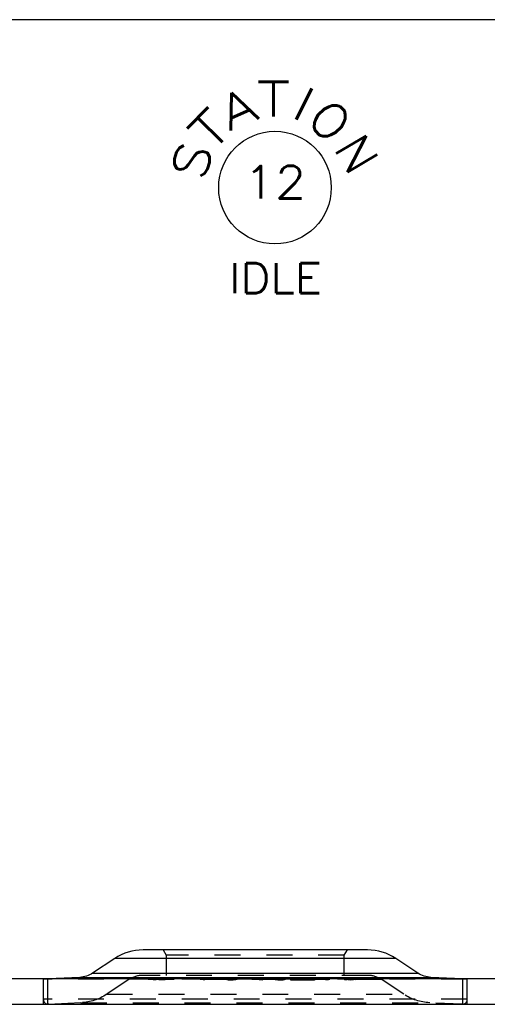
# Model space of a CAD drawing. Header units: inches. Extents: x 3 to 351, y 4 to 271.
# Tile 157 of 256: x 10.53 to 12.33, y 227.12 to 230.91. Entities that reach past the tile are written whole.
import ezdxf
from ezdxf.enums import TextEntityAlignment as Align

# ---------------------------------------------------------------- set-up
doc = ezdxf.new("R2010")
doc.units = ezdxf.units.IN
doc.header["$LTSCALE"] = 0.5
doc.header["$MEASUREMENT"] = 0
doc.linetypes.add('HIDDEN', pattern=[0.225, 0.15, -0.075])
doc.layers.add('PLOTVIEW1', color=7, linetype='Continuous')
doc.layers.add('STR_1', color=7, linetype='Continuous')
doc.styles.add('VERO3-RomanS', font='romans__.ttf')
doc.styles.add('VERO4-Txt', font='txt_____.ttf')

msp = doc.modelspace()

# ---------------------------------------------------------------- linework, layer by layer
at = {"layer": 'PLOTVIEW1', "color": 252, "linetype": 'Continuous'}
msp.add_circle((11.5115, 230.2659), 0.217, dxfattribs=at)
msp.add_circle((11.5115, 230.2659), 0.217, dxfattribs=at)
msp.add_circle((11.5115, 230.2659), 0.217, dxfattribs=at)
at = {"layer": 'STR_1', "color": 30, "linetype": 'Continuous'}
for p, q in [((37.1106, 230.9132), (7.7356, 230.9132)), ((11.8682, 227.3274), (11.0029, 227.3274)), ((10.8939, 227.2946), (10.8085, 227.2379)), ((12.0626, 227.2379), (11.9772, 227.2946)), ((37.1106, 227.2158), (7.7356, 227.2158)), ((10.7589, 227.2216), (10.637, 227.2158)), ((11.5772, 227.2194), (11.5711, 227.2167)), ((11.5711, 227.2166), (11.5711, 227.2167)), ((11.587, 227.2159), (11.5711, 227.2166)), ((11.5751, 227.2166), (11.575, 227.2166)), ((11.575, 227.2166), (11.586, 227.2161)), ((11.575, 227.2166), (11.575, 227.2161)), ((11.5812, 227.2193), (11.5751, 227.2166)), ((11.5812, 227.2193), (11.5772, 227.2194)), ((11.5772, 227.2194), (11.5772, 227.2176)), ((11.6533, 227.2161), (11.586, 227.2161)), ((11.6542, 227.2159), (11.587, 227.2159)), ((11.6324, 227.217), (11.5957, 227.217)), ((11.5967, 227.2168), (11.5957, 227.217)), ((11.5977, 227.2191), (11.5967, 227.2186)), ((11.6077, 227.2181), (11.5967, 227.2186)), ((11.5967, 227.2186), (11.5967, 227.2186)), ((11.6334, 227.2168), (11.5967, 227.2168)), ((11.5977, 227.2191), (11.6073, 227.2195)), ((11.6016, 227.219), (11.6006, 227.2186)), ((11.6006, 227.2186), (11.6006, 227.2186)), ((11.6006, 227.2186), (11.6067, 227.2183)), ((11.6006, 227.2186), (11.6006, 227.2182)), ((11.6083, 227.2193), (11.6016, 227.219)), ((11.633, 227.2183), (11.6067, 227.2183)), ((11.6533, 227.2194), (11.6073, 227.2195)), ((11.634, 227.2181), (11.6077, 227.2181)), ((11.6543, 227.2192), (11.6083, 227.2193)), ((11.6324, 227.217), (11.639, 227.2173)), ((11.633, 227.2183), (11.644, 227.2177)), ((11.643, 227.2172), (11.6334, 227.2168)), ((11.6401, 227.2178), (11.634, 227.2181)), ((11.6401, 227.2178), (11.639, 227.2173)), ((11.6401, 227.2178), (11.6401, 227.2178)), ((11.6401, 227.217), (11.6401, 227.2178)), ((11.644, 227.2177), (11.643, 227.2172)), ((11.644, 227.2177), (11.644, 227.2177)), ((11.6533, 227.2194), (11.6692, 227.2186)), ((11.6533, 227.2161), (11.6599, 227.2164)), ((11.6638, 227.2163), (11.6542, 227.2159)), ((11.6653, 227.2187), (11.6543, 227.2192)), ((11.6653, 227.2187), (11.6599, 227.2164)), ((11.6692, 227.2186), (11.6638, 227.2163)), ((11.6653, 227.2187), (11.6653, 227.2187)), ((11.6653, 227.2169), (11.6653, 227.2187)), ((11.6692, 227.2186), (11.6692, 227.2186)), ((12.2342, 227.2158), (12.1122, 227.2216)), ((7.7356, 227.1178), (37.1106, 227.1178)), ((10.6384, 227.1178), (12.2328, 227.1178))]:
    msp.add_line(p, q, dxfattribs=at)
at = {"layer": 'STR_1', "color": 254, "linetype": 'HIDDEN'}
for p, q in [((11.0806, 227.3274), (11.0926, 227.3067)), ((11.7785, 227.3067), (11.7905, 227.3274)), ((11.7785, 227.3067), (11.0926, 227.3067)), ((11.0926, 227.3067), (11.0926, 227.2294)), ((11.7785, 227.2294), (11.7785, 227.3067)), ((10.6187, 227.2158), (10.6187, 227.1178)), ((10.637, 227.2158), (10.6187, 227.215)), ((12.2524, 227.215), (10.6187, 227.215)), ((10.6187, 227.215), (10.6187, 227.1375)), ((10.6366, 227.1178), (10.6366, 227.2158)), ((10.9484, 227.2131), (10.8629, 227.1564)), ((11.9228, 227.2131), (10.9484, 227.2131)), ((11.8686, 227.2294), (11.0026, 227.2294)), ((11.0432, 227.2164), (11.0956, 227.2195)), ((11.0432, 227.2164), (11.0458, 227.2164)), ((11.0432, 227.2164), (11.0432, 227.2125)), ((11.0432, 227.2125), (11.0534, 227.2131)), ((11.0458, 227.2124), (11.0432, 227.2125)), ((11.0458, 227.2164), (11.061, 227.2173)), ((11.0458, 227.2164), (11.0458, 227.2124)), ((11.0534, 227.2131), (11.0848, 227.215)), ((11.061, 227.2173), (11.0641, 227.2173)), ((11.061, 227.2173), (11.061, 227.2133)), ((11.0854, 227.2133), (11.061, 227.2133)), ((11.0641, 227.2175), (11.0903, 227.219)), ((11.0641, 227.2175), (11.0641, 227.2135)), ((11.0641, 227.2175), (11.0859, 227.2175)), ((11.0641, 227.2173), (11.0854, 227.2173)), ((11.0885, 227.215), (11.0641, 227.2135)), ((11.0641, 227.2135), (11.0859, 227.2135)), ((11.0854, 227.2173), (11.0828, 227.2164)), ((11.0828, 227.2164), (11.0854, 227.2164)), ((11.0828, 227.2164), (11.0828, 227.2124)), ((11.0867, 227.2125), (11.0828, 227.2124)), ((11.0848, 227.215), (11.0956, 227.2156)), ((11.0854, 227.2173), (11.0854, 227.2133)), ((11.0854, 227.2164), (11.0867, 227.2164)), ((11.0903, 227.219), (11.0859, 227.2175)), ((11.0859, 227.2175), (11.0859, 227.2135)), ((11.0859, 227.2135), (11.0903, 227.2151)), ((11.0903, 227.2177), (11.0867, 227.2164)), ((11.0867, 227.2164), (11.0867, 227.2125)), ((11.0956, 227.2156), (11.0867, 227.2125)), ((11.0903, 227.2151), (11.0885, 227.215)), ((11.0956, 227.2195), (11.0903, 227.2177)), ((11.0903, 227.219), (11.0903, 227.2151)), ((11.0956, 227.2195), (11.0956, 227.2156)), ((11.2518, 227.2195), (11.2361, 227.2164)), ((11.2361, 227.2164), (11.2399, 227.2164)), ((11.2361, 227.2164), (11.2361, 227.2125)), ((11.2361, 227.2125), (11.2518, 227.2155)), ((11.2399, 227.2125), (11.2361, 227.2125)), ((11.2533, 227.219), (11.2399, 227.2164)), ((11.2399, 227.2164), (11.2399, 227.2125)), ((11.2533, 227.2151), (11.2399, 227.2125)), ((11.2518, 227.2195), (11.2603, 227.2189)), ((11.2518, 227.2195), (11.2518, 227.2155)), ((11.2518, 227.2155), (11.2603, 227.215)), ((11.2533, 227.219), (11.2572, 227.2188)), ((11.2533, 227.219), (11.2533, 227.2151)), ((11.2572, 227.2188), (11.2624, 227.2186)), ((11.2572, 227.2188), (11.2572, 227.2148)), ((11.2624, 227.2147), (11.2572, 227.2148)), ((11.2603, 227.2189), (11.2649, 227.2188)), ((11.2603, 227.2189), (11.2603, 227.215)), ((11.2624, 227.2186), (11.2649, 227.2188)), ((11.2624, 227.2186), (11.2624, 227.2147)), ((11.2649, 227.2149), (11.2624, 227.2147)), ((11.2649, 227.2188), (11.2649, 227.2149)), ((11.3225, 227.218), (11.3214, 227.2176)), ((11.3214, 227.2176), (11.3225, 227.2169)), ((11.3214, 227.2176), (11.3214, 227.2137)), ((11.3214, 227.2137), (11.3225, 227.2141)), ((11.3225, 227.213), (11.3214, 227.2137)), ((11.3225, 227.218), (11.3273, 227.2187)), ((11.3225, 227.218), (11.3225, 227.2141)), ((11.3225, 227.2169), (11.3254, 227.2167)), ((11.3225, 227.2169), (11.3225, 227.213)), ((11.3225, 227.2141), (11.3273, 227.2148)), ((11.3277, 227.2125), (11.3225, 227.213)), ((11.3264, 227.218), (11.3254, 227.2176)), ((11.3254, 227.2176), (11.3254, 227.2137)), ((11.3254, 227.2176), (11.3264, 227.217)), ((11.3254, 227.2167), (11.3277, 227.2165)), ((11.3264, 227.2141), (11.3254, 227.2137)), ((11.3254, 227.2137), (11.3264, 227.213)), ((11.3264, 227.218), (11.3308, 227.2187)), ((11.3264, 227.218), (11.3264, 227.2141)), ((11.3264, 227.217), (11.3264, 227.213)), ((11.3264, 227.217), (11.3306, 227.2166)), ((11.3308, 227.2147), (11.3264, 227.2141)), ((11.3264, 227.213), (11.3306, 227.2127)), ((11.3273, 227.2187), (11.3347, 227.2192)), ((11.3273, 227.2187), (11.3273, 227.2148)), ((11.3277, 227.2165), (11.3367, 227.2163)), ((11.3277, 227.2165), (11.3277, 227.2125)), ((11.3367, 227.2124), (11.3277, 227.2125)), ((11.3306, 227.2166), (11.3306, 227.2127)), ((11.3306, 227.2166), (11.3378, 227.2165)), ((11.3306, 227.2127), (11.3378, 227.2126)), ((11.3308, 227.2187), (11.3368, 227.219)), ((11.3308, 227.2187), (11.3308, 227.2147)), ((11.3347, 227.2192), (11.3445, 227.2193)), ((11.3347, 227.2192), (11.3347, 227.2152)), ((11.3347, 227.2152), (11.3445, 227.2154)), ((11.3367, 227.2163), (11.343, 227.2163)), ((11.3367, 227.2163), (11.3367, 227.2124)), ((11.343, 227.2124), (11.3367, 227.2124)), ((11.3368, 227.219), (11.3447, 227.2192)), ((11.3368, 227.219), (11.3368, 227.2151)), ((11.3447, 227.2152), (11.3368, 227.2151)), ((11.3378, 227.2165), (11.3378, 227.2126)), ((11.3378, 227.2165), (11.3428, 227.2165)), ((11.3378, 227.2126), (11.3428, 227.2126)), ((11.3428, 227.2165), (11.3507, 227.2166)), ((11.3428, 227.2165), (11.3428, 227.2126)), ((11.3428, 227.2126), (11.3507, 227.2127)), ((11.343, 227.2163), (11.3528, 227.2165)), ((11.343, 227.2163), (11.343, 227.2124)), ((11.3528, 227.2125), (11.343, 227.2124)), ((11.3445, 227.2193), (11.3508, 227.2193)), ((11.3445, 227.2193), (11.3445, 227.2154)), ((11.3445, 227.2154), (11.3508, 227.2154)), ((11.3447, 227.2192), (11.3447, 227.2152)), ((11.3447, 227.2192), (11.3497, 227.2192)), ((11.3497, 227.2152), (11.3447, 227.2152)), ((11.3497, 227.2192), (11.3497, 227.2152)), ((11.3497, 227.2192), (11.357, 227.219)), ((11.357, 227.2151), (11.3497, 227.2152)), ((11.3507, 227.2166), (11.3567, 227.217)), ((11.3507, 227.2166), (11.3507, 227.2127)), ((11.3507, 227.2127), (11.3567, 227.213)), ((11.3508, 227.2193), (11.3599, 227.2192)), ((11.3508, 227.2193), (11.3508, 227.2154)), ((11.3508, 227.2154), (11.3599, 227.2153)), ((11.3528, 227.2165), (11.3602, 227.2169)), ((11.3528, 227.2165), (11.3528, 227.2125)), ((11.3602, 227.213), (11.3528, 227.2125)), ((11.3567, 227.217), (11.3611, 227.2176)), ((11.3567, 227.217), (11.3567, 227.213)), ((11.3567, 227.213), (11.3611, 227.2137)), ((11.357, 227.219), (11.357, 227.2151)), ((11.357, 227.219), (11.3611, 227.2187)), ((11.3599, 227.2192), (11.3649, 227.2187)), ((11.3599, 227.2192), (11.3599, 227.2153)), ((11.3602, 227.2169), (11.365, 227.2176)), ((11.3602, 227.2169), (11.3602, 227.213)), ((11.365, 227.2137), (11.3602, 227.213)), ((11.3611, 227.2187), (11.3611, 227.2147)), ((11.3611, 227.2187), (11.3622, 227.218)), ((11.3611, 227.2176), (11.3622, 227.218)), ((11.3611, 227.2176), (11.3611, 227.2137)), ((11.3622, 227.2141), (11.3611, 227.2147)), ((11.3611, 227.2137), (11.3622, 227.2141)), ((11.3622, 227.218), (11.3622, 227.2141)), ((11.3649, 227.2187), (11.3661, 227.218)), ((11.3649, 227.2187), (11.3649, 227.2148)), ((11.3649, 227.2148), (11.3661, 227.2141)), ((11.365, 227.2176), (11.3661, 227.218)), ((11.365, 227.2176), (11.365, 227.2137)), ((11.3661, 227.2141), (11.365, 227.2137)), ((11.3661, 227.218), (11.3661, 227.2141)), ((11.4093, 227.2201), (11.4127, 227.2202)), ((11.4093, 227.2201), (11.4604, 227.2158)), ((11.4093, 227.2201), (11.4093, 227.2162)), ((11.4093, 227.2162), (11.4127, 227.2163)), ((11.4137, 227.2158), (11.4093, 227.2162)), ((11.4127, 227.2202), (11.4642, 227.2159)), ((11.4127, 227.2202), (11.4127, 227.2163)), ((11.4127, 227.2163), (11.4183, 227.2158)), ((11.4241, 227.215), (11.4137, 227.2158)), ((11.4183, 227.2158), (11.4286, 227.215)), ((11.4462, 227.2131), (11.4241, 227.215)), ((11.4286, 227.215), (11.4506, 227.2131)), ((11.4607, 227.2119), (11.4462, 227.2131)), ((11.4506, 227.2131), (11.4642, 227.2119)), ((11.4604, 227.2158), (11.4607, 227.2158)), ((11.4607, 227.2158), (11.4642, 227.2159)), ((11.4607, 227.2158), (11.4607, 227.2119)), ((11.4642, 227.2119), (11.4607, 227.2119)), ((11.4642, 227.2159), (11.4642, 227.2119)), ((11.5073, 227.218), (11.5084, 227.2187)), ((11.5073, 227.218), (11.5084, 227.2176)), ((11.5073, 227.218), (11.5073, 227.2141)), ((11.5073, 227.2141), (11.5084, 227.2148)), ((11.5084, 227.2137), (11.5073, 227.2141)), ((11.5084, 227.2187), (11.5135, 227.2192)), ((11.5084, 227.2187), (11.5084, 227.2148)), ((11.5084, 227.2176), (11.5132, 227.2169)), ((11.5084, 227.2176), (11.5084, 227.2137)), ((11.5132, 227.213), (11.5084, 227.2137)), ((11.5113, 227.218), (11.5123, 227.2187)), ((11.5113, 227.218), (11.5113, 227.2141)), ((11.5113, 227.218), (11.5123, 227.2176)), ((11.5123, 227.2147), (11.5113, 227.2141)), ((11.5113, 227.2141), (11.5123, 227.2137)), ((11.5123, 227.2187), (11.5164, 227.219)), ((11.5123, 227.2187), (11.5123, 227.2147)), ((11.5123, 227.2176), (11.5123, 227.2137)), ((11.5123, 227.2176), (11.5167, 227.217)), ((11.5123, 227.2137), (11.5167, 227.213)), ((11.5132, 227.2169), (11.5207, 227.2165)), ((11.5132, 227.2169), (11.5132, 227.213)), ((11.5207, 227.2125), (11.5132, 227.213)), ((11.5135, 227.2192), (11.5226, 227.2193)), ((11.5135, 227.2192), (11.5135, 227.2152)), ((11.5135, 227.2152), (11.5226, 227.2154)), ((11.5164, 227.219), (11.5237, 227.2192)), ((11.5164, 227.219), (11.5164, 227.2151)), ((11.5237, 227.2152), (11.5164, 227.2151)), ((11.5167, 227.217), (11.5167, 227.213)), ((11.5167, 227.217), (11.5228, 227.2166)), ((11.5167, 227.213), (11.5228, 227.2127)), ((11.5207, 227.2165), (11.5304, 227.2163)), ((11.5207, 227.2165), (11.5207, 227.2125)), ((11.5304, 227.2124), (11.5207, 227.2125)), ((11.5226, 227.2193), (11.5288, 227.2193)), ((11.5226, 227.2193), (11.5226, 227.2154)), ((11.5226, 227.2154), (11.5288, 227.2154)), ((11.5228, 227.2166), (11.5228, 227.2127)), ((11.5228, 227.2166), (11.5306, 227.2165)), ((11.5228, 227.2127), (11.5306, 227.2125)), ((11.5237, 227.2192), (11.5287, 227.2192)), ((11.5237, 227.2192), (11.5237, 227.2152)), ((11.5287, 227.2152), (11.5237, 227.2152)), ((11.5287, 227.2192), (11.5366, 227.219)), ((11.5287, 227.2192), (11.5287, 227.2152)), ((11.5366, 227.2151), (11.5287, 227.2152)), ((11.5288, 227.2193), (11.5387, 227.2192)), ((11.5288, 227.2193), (11.5288, 227.2154)), ((11.5288, 227.2154), (11.5387, 227.2152)), ((11.5304, 227.2163), (11.5368, 227.2163)), ((11.5304, 227.2163), (11.5304, 227.2124)), ((11.5368, 227.2124), (11.5304, 227.2124)), ((11.5306, 227.2165), (11.5306, 227.2125)), ((11.5306, 227.2165), (11.5357, 227.2165)), ((11.5306, 227.2125), (11.5357, 227.2126)), ((11.5357, 227.2165), (11.5429, 227.2166)), ((11.5357, 227.2165), (11.5357, 227.2126)), ((11.5357, 227.2126), (11.5429, 227.2127)), ((11.5366, 227.219), (11.5366, 227.2151)), ((11.5366, 227.219), (11.5426, 227.2187)), ((11.5368, 227.2163), (11.5458, 227.2165)), ((11.5368, 227.2163), (11.5368, 227.2124)), ((11.5458, 227.2125), (11.5368, 227.2124)), ((11.5387, 227.2192), (11.5461, 227.2187)), ((11.5387, 227.2192), (11.5387, 227.2152)), ((11.5426, 227.2187), (11.5426, 227.2147)), ((11.5426, 227.2187), (11.547, 227.218)), ((11.547, 227.2141), (11.5426, 227.2147)), ((11.5429, 227.2166), (11.547, 227.217)), ((11.5429, 227.2166), (11.5429, 227.2127)), ((11.5429, 227.2127), (11.547, 227.213)), ((11.5458, 227.2165), (11.5481, 227.2166)), ((11.5458, 227.2165), (11.5458, 227.2125)), ((11.5509, 227.213), (11.5458, 227.2125)), ((11.5461, 227.2187), (11.5509, 227.218)), ((11.5461, 227.2187), (11.5461, 227.2148)), ((11.5461, 227.2148), (11.5509, 227.2141)), ((11.547, 227.218), (11.547, 227.2141)), ((11.5481, 227.2176), (11.547, 227.218)), ((11.547, 227.217), (11.5481, 227.2176)), ((11.547, 227.217), (11.547, 227.213)), ((11.5481, 227.2137), (11.547, 227.2141)), ((11.547, 227.213), (11.5481, 227.2137)), ((11.5481, 227.2176), (11.5481, 227.2137)), ((11.5481, 227.2166), (11.5509, 227.2169)), ((11.552, 227.2176), (11.5509, 227.218)), ((11.5509, 227.218), (11.5509, 227.2141)), ((11.5509, 227.2169), (11.552, 227.2176)), ((11.5509, 227.2169), (11.5509, 227.213)), ((11.5509, 227.2141), (11.552, 227.2137)), ((11.552, 227.2137), (11.5509, 227.213)), ((11.552, 227.2176), (11.552, 227.2137)), ((11.5711, 227.2167), (11.5711, 227.2127)), ((11.5711, 227.2166), (11.5711, 227.2127)), ((11.575, 227.2144), (11.5711, 227.2127)), ((11.5711, 227.2127), (11.587, 227.2119)), ((11.5711, 227.2127), (11.5711, 227.2127)), ((11.575, 227.2161), (11.575, 227.2126)), ((11.5772, 227.2154), (11.575, 227.2144)), ((11.575, 227.2126), (11.5751, 227.2127)), ((11.586, 227.2121), (11.575, 227.2126)), ((11.5751, 227.2166), (11.5751, 227.2127)), ((11.5751, 227.2127), (11.5812, 227.2154)), ((11.5772, 227.2176), (11.5772, 227.2154)), ((11.5812, 227.2154), (11.5772, 227.2154)), ((11.5812, 227.2193), (11.5812, 227.2154)), ((11.586, 227.2159), (11.586, 227.2121)), ((11.6533, 227.2122), (11.586, 227.2121)), ((11.587, 227.2159), (11.587, 227.2119)), ((11.587, 227.2119), (11.6542, 227.212)), ((11.5957, 227.217), (11.5957, 227.2131)), ((11.5957, 227.2131), (11.5967, 227.2129)), ((11.6324, 227.2131), (11.5957, 227.2131)), ((11.5967, 227.2186), (11.5967, 227.2146)), ((11.5967, 227.2186), (11.5967, 227.2168)), ((11.5967, 227.2168), (11.5967, 227.2129)), ((11.5977, 227.2151), (11.5967, 227.2147)), ((11.5967, 227.2147), (11.5967, 227.2146)), ((11.5967, 227.2146), (11.6077, 227.2141)), ((11.5967, 227.2129), (11.6334, 227.2129)), ((11.5973, 227.2188), (11.599, 227.2192)), ((11.5973, 227.2188), (11.5989, 227.2185)), ((11.5973, 227.2188), (11.5973, 227.2149)), ((11.5973, 227.2149), (11.599, 227.2152)), ((11.5989, 227.2146), (11.5973, 227.2149)), ((11.5977, 227.2184), (11.5977, 227.2151)), ((11.6006, 227.2154), (11.5977, 227.2151)), ((11.5989, 227.2185), (11.6038, 227.2182)), ((11.5989, 227.2185), (11.5989, 227.2146)), ((11.6038, 227.2143), (11.5989, 227.2146)), ((11.599, 227.2192), (11.6075, 227.2193)), ((11.599, 227.2192), (11.599, 227.2152)), ((11.599, 227.2152), (11.6075, 227.2154)), ((11.6006, 227.2186), (11.6006, 227.2146)), ((11.6006, 227.2182), (11.6006, 227.2146)), ((11.6073, 227.2155), (11.6006, 227.2154)), ((11.6006, 227.2146), (11.6016, 227.2151)), ((11.6067, 227.2143), (11.6006, 227.2146)), ((11.6006, 227.2146), (11.6006, 227.2146)), ((11.6013, 227.2188), (11.6024, 227.219)), ((11.6013, 227.2188), (11.6013, 227.2149)), ((11.6013, 227.2188), (11.6025, 227.2186)), ((11.6024, 227.2151), (11.6013, 227.2149)), ((11.6013, 227.2149), (11.6025, 227.2146)), ((11.6016, 227.219), (11.6016, 227.2151)), ((11.6016, 227.2151), (11.6083, 227.2154)), ((11.6022, 227.2174), (11.6038, 227.2177)), ((11.6022, 227.2174), (11.604, 227.217)), ((11.6022, 227.2174), (11.6022, 227.2134)), ((11.6022, 227.2134), (11.6038, 227.2137)), ((11.604, 227.2131), (11.6022, 227.2134)), ((11.6024, 227.219), (11.6091, 227.2192)), ((11.6024, 227.219), (11.6024, 227.2151)), ((11.6091, 227.2152), (11.6024, 227.2151)), ((11.6025, 227.2186), (11.6025, 227.2146)), ((11.6025, 227.2186), (11.6059, 227.2184)), ((11.6025, 227.2146), (11.6059, 227.2144)), ((11.6038, 227.2182), (11.6106, 227.2181)), ((11.6038, 227.2182), (11.6038, 227.2143)), ((11.6038, 227.2177), (11.6083, 227.218)), ((11.6038, 227.2177), (11.6038, 227.2137)), ((11.6107, 227.2141), (11.6038, 227.2143)), ((11.6038, 227.2137), (11.6083, 227.214)), ((11.604, 227.217), (11.6046, 227.2169)), ((11.6046, 227.213), (11.604, 227.2131)), ((11.6046, 227.2169), (11.6057, 227.2168)), ((11.6046, 227.2169), (11.6046, 227.2159)), ((11.6046, 227.2159), (11.6046, 227.2158)), ((11.6046, 227.2158), (11.6046, 227.213)), ((11.6057, 227.2129), (11.6046, 227.213)), ((11.6057, 227.2168), (11.6063, 227.2168)), ((11.6092, 227.2127), (11.6057, 227.2129)), ((11.6059, 227.2184), (11.6059, 227.2144)), ((11.6059, 227.2184), (11.6106, 227.2183)), ((11.6059, 227.2144), (11.6106, 227.2143)), ((11.6063, 227.2173), (11.6075, 227.2176)), ((11.6063, 227.2173), (11.6063, 227.2134)), ((11.6063, 227.2173), (11.6081, 227.217)), ((11.6063, 227.2168), (11.6092, 227.2166)), ((11.6075, 227.2136), (11.6063, 227.2134)), ((11.6063, 227.2134), (11.6081, 227.213)), ((11.6067, 227.2181), (11.6067, 227.2143)), ((11.633, 227.2143), (11.6067, 227.2143)), ((11.6073, 227.2193), (11.6073, 227.2155)), ((11.6401, 227.2155), (11.6073, 227.2155)), ((11.6075, 227.2193), (11.6192, 227.2193)), ((11.6075, 227.2193), (11.6075, 227.2154)), ((11.6075, 227.2176), (11.6112, 227.2178)), ((11.6075, 227.2176), (11.6075, 227.2159)), ((11.6075, 227.2159), (11.6075, 227.2158)), ((11.6075, 227.2158), (11.6075, 227.2136)), ((11.6075, 227.2154), (11.6192, 227.2154)), ((11.6112, 227.2139), (11.6075, 227.2136)), ((11.6077, 227.2181), (11.6077, 227.2141)), ((11.6077, 227.2141), (11.634, 227.2141)), ((11.6081, 227.217), (11.6081, 227.213)), ((11.6081, 227.217), (11.6099, 227.2168)), ((11.6081, 227.213), (11.61, 227.2129)), ((11.6083, 227.2193), (11.6083, 227.2154)), ((11.6083, 227.218), (11.6128, 227.2181)), ((11.6083, 227.218), (11.6083, 227.214)), ((11.6083, 227.2154), (11.6543, 227.2153)), ((11.6083, 227.214), (11.6128, 227.2141)), ((11.6091, 227.2192), (11.6196, 227.2192)), ((11.6091, 227.2192), (11.6091, 227.2152)), ((11.6196, 227.2152), (11.6091, 227.2152)), ((11.6092, 227.2166), (11.6133, 227.2164)), ((11.6092, 227.2166), (11.6092, 227.2159)), ((11.6092, 227.2159), (11.6092, 227.2158)), ((11.6092, 227.2158), (11.6092, 227.2127)), ((11.6133, 227.2125), (11.6092, 227.2127)), ((11.6099, 227.2168), (11.6118, 227.2167)), ((11.61, 227.2129), (11.6118, 227.2128)), ((11.6106, 227.2183), (11.6113, 227.2182)), ((11.6106, 227.2181), (11.6109, 227.2181)), ((11.6106, 227.2143), (11.6113, 227.2143)), ((11.6109, 227.2141), (11.6107, 227.2141)), ((11.6109, 227.2181), (11.6128, 227.2181)), ((11.6109, 227.2181), (11.6109, 227.2141)), ((11.6128, 227.2141), (11.6109, 227.2141)), ((11.6112, 227.2178), (11.6112, 227.2139)), ((11.6112, 227.2178), (11.6128, 227.2178)), ((11.6183, 227.214), (11.6112, 227.2139)), ((11.6113, 227.2182), (11.6113, 227.2143)), ((11.6113, 227.2182), (11.6195, 227.2182)), ((11.6113, 227.2143), (11.6195, 227.2142)), ((11.6118, 227.2167), (11.6118, 227.2128)), ((11.6118, 227.2167), (11.6146, 227.2166)), ((11.6118, 227.2128), (11.6146, 227.2127)), ((11.6128, 227.2181), (11.6128, 227.2141)), ((11.6128, 227.2178), (11.6183, 227.2179)), ((11.6133, 227.2164), (11.6231, 227.2163)), ((11.6133, 227.2164), (11.6133, 227.2125)), ((11.6231, 227.2124), (11.6133, 227.2125)), ((11.6146, 227.2166), (11.6146, 227.2127)), ((11.6146, 227.2166), (11.6228, 227.2165)), ((11.6146, 227.2127), (11.6228, 227.2125)), ((11.6183, 227.2179), (11.6205, 227.218)), ((11.6183, 227.2179), (11.6183, 227.214)), ((11.6205, 227.214), (11.6183, 227.214)), ((11.6192, 227.2193), (11.6192, 227.2154)), ((11.6195, 227.2182), (11.6266, 227.2182)), ((11.6195, 227.2182), (11.6195, 227.2142)), ((11.6195, 227.2142), (11.6266, 227.2143)), ((11.6196, 227.2192), (11.6274, 227.219)), ((11.6196, 227.2192), (11.6196, 227.2152)), ((11.6274, 227.2151), (11.6196, 227.2152)), ((11.6205, 227.218), (11.6205, 227.214)), ((11.6205, 227.218), (11.6228, 227.2179)), ((11.6228, 227.214), (11.6205, 227.214)), ((11.6228, 227.2179), (11.6228, 227.214)), ((11.6228, 227.2179), (11.6273, 227.2179)), ((11.6228, 227.2165), (11.6332, 227.2165)), ((11.6228, 227.2165), (11.6228, 227.2125)), ((11.6313, 227.2139), (11.6228, 227.214)), ((11.6228, 227.2125), (11.6332, 227.2125)), ((11.6231, 227.2163), (11.6273, 227.2163)), ((11.6231, 227.2163), (11.6231, 227.2124)), ((11.6348, 227.2124), (11.6231, 227.2124)), ((11.6266, 227.2182), (11.6272, 227.2183)), ((11.6266, 227.2182), (11.6266, 227.2143)), ((11.6266, 227.2143), (11.6272, 227.2143)), ((11.6272, 227.2183), (11.6308, 227.2184)), ((11.6272, 227.2143), (11.6308, 227.2144)), ((11.6273, 227.218), (11.6289, 227.2181)), ((11.6273, 227.218), (11.6325, 227.218)), ((11.6273, 227.218), (11.6273, 227.2141)), ((11.6273, 227.2179), (11.6313, 227.2178)), ((11.6273, 227.2163), (11.6319, 227.2163)), ((11.6289, 227.2141), (11.6273, 227.2141)), ((11.6273, 227.2141), (11.6325, 227.214)), ((11.6274, 227.219), (11.6274, 227.2159)), ((11.6274, 227.219), (11.6308, 227.2188)), ((11.6274, 227.2159), (11.6274, 227.2158)), ((11.6274, 227.2158), (11.6274, 227.2151)), ((11.6308, 227.2149), (11.6274, 227.2151)), ((11.6289, 227.2181), (11.6291, 227.2181)), ((11.6289, 227.2181), (11.6289, 227.2141)), ((11.6292, 227.2141), (11.6289, 227.2141)), ((11.6291, 227.2181), (11.6319, 227.2182)), ((11.6343, 227.2143), (11.6292, 227.2141)), ((11.6294, 227.2192), (11.6344, 227.2189)), ((11.6294, 227.2192), (11.6294, 227.2152)), ((11.6294, 227.2152), (11.6344, 227.2149)), ((11.6308, 227.2188), (11.6308, 227.2149)), ((11.6319, 227.2186), (11.6308, 227.2188)), ((11.6308, 227.2184), (11.6319, 227.2186)), ((11.6308, 227.2184), (11.6308, 227.2144)), ((11.6319, 227.2146), (11.6308, 227.2149)), ((11.6308, 227.2144), (11.6319, 227.2146)), ((11.6313, 227.2178), (11.6313, 227.2139)), ((11.6313, 227.2178), (11.6319, 227.2178)), ((11.6375, 227.2136), (11.6313, 227.2139)), ((11.6319, 227.2186), (11.6319, 227.2146)), ((11.6319, 227.2182), (11.6343, 227.2182)), ((11.6319, 227.2178), (11.6375, 227.2176)), ((11.6319, 227.2163), (11.6348, 227.2163)), ((11.6324, 227.2168), (11.6324, 227.2131)), ((11.639, 227.2134), (11.6324, 227.2131)), ((11.6325, 227.218), (11.6401, 227.2177)), ((11.6325, 227.218), (11.6325, 227.214)), ((11.6325, 227.214), (11.6401, 227.2137)), ((11.633, 227.2181), (11.633, 227.2159)), ((11.633, 227.2159), (11.633, 227.2158)), ((11.633, 227.2158), (11.633, 227.2143)), ((11.6401, 227.2142), (11.633, 227.2143)), ((11.6332, 227.2165), (11.6402, 227.2166)), ((11.6332, 227.2165), (11.6332, 227.2125)), ((11.6332, 227.2125), (11.6402, 227.2127)), ((11.6334, 227.2168), (11.6334, 227.2129)), ((11.6334, 227.2129), (11.643, 227.2133)), ((11.634, 227.2181), (11.634, 227.2141)), ((11.634, 227.2141), (11.6401, 227.2138)), ((11.6343, 227.2182), (11.636, 227.2185)), ((11.6343, 227.2182), (11.6343, 227.2143)), ((11.636, 227.2146), (11.6343, 227.2143)), ((11.636, 227.2185), (11.6344, 227.2189)), ((11.6344, 227.2189), (11.6344, 227.2149)), ((11.6344, 227.2149), (11.636, 227.2146)), ((11.6348, 227.2163), (11.6401, 227.2164)), ((11.6348, 227.2163), (11.6348, 227.2124)), ((11.6431, 227.2125), (11.6348, 227.2124)), ((11.636, 227.2185), (11.636, 227.2146)), ((11.6375, 227.2176), (11.6375, 227.2159)), ((11.6375, 227.2176), (11.6412, 227.2173)), ((11.6375, 227.2159), (11.6375, 227.2158)), ((11.6375, 227.2158), (11.6375, 227.2136)), ((11.6412, 227.2134), (11.6375, 227.2136)), ((11.639, 227.2169), (11.639, 227.2134)), ((11.6401, 227.2138), (11.639, 227.2134)), ((11.6401, 227.2177), (11.6448, 227.2174)), ((11.6401, 227.2177), (11.6401, 227.2137)), ((11.6401, 227.217), (11.6401, 227.2159)), ((11.6401, 227.2138), (11.6401, 227.217)), ((11.6401, 227.2164), (11.6431, 227.2164)), ((11.6401, 227.2159), (11.6401, 227.2158)), ((11.6401, 227.2158), (11.6401, 227.2138)), ((11.6533, 227.2155), (11.6401, 227.2155)), ((11.644, 227.2138), (11.6401, 227.2142)), ((11.6401, 227.2138), (11.6401, 227.2138)), ((11.6401, 227.2137), (11.6448, 227.2134)), ((11.6402, 227.2166), (11.6419, 227.2167)), ((11.6402, 227.2166), (11.6402, 227.2127)), ((11.6402, 227.2127), (11.6419, 227.2128)), ((11.6412, 227.2173), (11.6412, 227.2134)), ((11.6423, 227.2171), (11.6412, 227.2173)), ((11.6431, 227.213), (11.6412, 227.2134)), ((11.6419, 227.2167), (11.6431, 227.217)), ((11.6419, 227.2167), (11.6419, 227.2128)), ((11.6419, 227.2128), (11.6431, 227.213)), ((11.6431, 227.217), (11.6423, 227.2171)), ((11.643, 227.2172), (11.643, 227.2133)), ((11.643, 227.2133), (11.644, 227.2137)), ((11.6431, 227.217), (11.6431, 227.213)), ((11.6431, 227.2164), (11.6456, 227.2166)), ((11.6431, 227.2164), (11.6431, 227.2125)), ((11.6456, 227.2127), (11.6431, 227.2125)), ((11.644, 227.2138), (11.644, 227.2177)), ((11.644, 227.2177), (11.644, 227.2137)), ((11.644, 227.2137), (11.644, 227.2138)), ((11.6471, 227.2169), (11.6448, 227.2174)), ((11.6448, 227.2174), (11.6448, 227.2134)), ((11.6448, 227.2134), (11.6471, 227.213)), ((11.6456, 227.2166), (11.6471, 227.2169)), ((11.6456, 227.2166), (11.6456, 227.2159)), ((11.6456, 227.2159), (11.6456, 227.2158)), ((11.6456, 227.2158), (11.6456, 227.2127)), ((11.6471, 227.213), (11.6456, 227.2127)), ((11.6471, 227.2169), (11.6471, 227.213)), ((11.6533, 227.2192), (11.6533, 227.2159)), ((11.6533, 227.2159), (11.6533, 227.2158)), ((11.6533, 227.2158), (11.6533, 227.2122)), ((11.6533, 227.2158), (11.6533, 227.2155)), ((11.6599, 227.2124), (11.6533, 227.2122)), ((11.6542, 227.2159), (11.6542, 227.212)), ((11.6542, 227.212), (11.6638, 227.2124)), ((11.6543, 227.2192), (11.6543, 227.2153)), ((11.6599, 227.216), (11.6599, 227.2124)), ((11.6653, 227.2147), (11.6599, 227.2124)), ((11.6638, 227.2163), (11.6638, 227.2124)), ((11.6638, 227.2124), (11.6692, 227.2146)), ((11.6653, 227.2169), (11.6653, 227.2147)), ((11.6653, 227.2148), (11.6653, 227.2169)), ((11.6653, 227.2148), (11.6653, 227.2147)), ((11.6692, 227.2147), (11.6692, 227.2186)), ((11.6692, 227.2186), (11.6692, 227.2146)), ((11.6692, 227.2146), (11.6692, 227.2147)), ((11.6888, 227.2195), (11.7123, 227.2164)), ((11.6888, 227.2195), (11.704, 227.2189)), ((11.6888, 227.2195), (11.6888, 227.2155)), ((11.6888, 227.2155), (11.704, 227.215)), ((11.7123, 227.2125), (11.6888, 227.2155)), ((11.696, 227.219), (11.703, 227.2188)), ((11.696, 227.219), (11.7159, 227.2164)), ((11.696, 227.219), (11.696, 227.2151)), ((11.696, 227.2151), (11.7159, 227.2125)), ((11.703, 227.2188), (11.7096, 227.2186)), ((11.703, 227.2188), (11.703, 227.2148)), ((11.7096, 227.2147), (11.703, 227.2148)), ((11.704, 227.2189), (11.71, 227.2188)), ((11.704, 227.2189), (11.704, 227.215)), ((11.7096, 227.2186), (11.71, 227.2188)), ((11.7096, 227.2186), (11.7096, 227.2147)), ((11.71, 227.2148), (11.7096, 227.2147)), ((11.71, 227.2188), (11.71, 227.2148)), ((11.7123, 227.2164), (11.7159, 227.2164)), ((11.7123, 227.2164), (11.7123, 227.2125)), ((11.7159, 227.2125), (11.7123, 227.2125)), ((11.7159, 227.2164), (11.7159, 227.2125)), ((11.7693, 227.2195), (11.7902, 227.2174)), ((11.7693, 227.2195), (11.8223, 227.2172)), ((11.7693, 227.2195), (11.7693, 227.2156)), ((11.7693, 227.2156), (11.7842, 227.215)), ((11.7902, 227.2135), (11.7693, 227.2156)), ((11.7786, 227.219), (11.7937, 227.2174)), ((11.7786, 227.219), (11.7786, 227.215)), ((11.7786, 227.219), (11.8137, 227.2174)), ((11.7786, 227.215), (11.7937, 227.2135)), ((11.78, 227.215), (11.7786, 227.215)), ((11.7794, 227.2174), (11.7902, 227.2174)), ((11.7794, 227.2174), (11.7813, 227.2172)), ((11.7794, 227.2174), (11.7794, 227.2135)), ((11.7794, 227.2135), (11.7902, 227.2135)), ((11.7813, 227.2133), (11.7794, 227.2135)), ((11.8137, 227.2135), (11.78, 227.215)), ((11.7813, 227.2172), (11.7902, 227.2172)), ((11.7813, 227.2172), (11.7813, 227.2133)), ((11.7921, 227.2133), (11.7813, 227.2133)), ((11.7842, 227.215), (11.8223, 227.2133)), ((11.7902, 227.2174), (11.7902, 227.2135)), ((11.7902, 227.2172), (11.7921, 227.2173)), ((11.7921, 227.2173), (11.8007, 227.2164)), ((11.7921, 227.2173), (11.7921, 227.2133)), ((11.8007, 227.2125), (11.7921, 227.2133)), ((11.7937, 227.2174), (11.7937, 227.2135)), ((11.7937, 227.2174), (11.8137, 227.2174)), ((11.7937, 227.2135), (11.8137, 227.2135)), ((11.7956, 227.2173), (11.8137, 227.2172)), ((11.7956, 227.2173), (11.8041, 227.2164)), ((11.7956, 227.2173), (11.7956, 227.2133)), ((11.8223, 227.2133), (11.7956, 227.2133)), ((11.7956, 227.2133), (11.8041, 227.2125)), ((11.8007, 227.2164), (11.8041, 227.2164)), ((11.8007, 227.2164), (11.8007, 227.2125)), ((11.8041, 227.2125), (11.8007, 227.2125)), ((11.8041, 227.2164), (11.8041, 227.2125)), ((11.8137, 227.2174), (11.8137, 227.2135)), ((11.8137, 227.2172), (11.8223, 227.2172)), ((11.8223, 227.2172), (11.8223, 227.2133)), ((12.0082, 227.1564), (11.9228, 227.2131)), ((12.2524, 227.215), (12.2342, 227.2158)), ((12.2346, 227.2158), (12.2346, 227.1178)), ((12.2524, 227.1178), (12.2524, 227.2158)), ((12.2524, 227.1375), (12.2524, 227.215)), ((10.8629, 227.1564), (12.0082, 227.1564)), ((12.2524, 227.1375), (10.6187, 227.1375)), ((10.7633, 227.1237), (10.6393, 227.1178)), ((10.7633, 227.1237), (12.1078, 227.1237)), ((12.2318, 227.1178), (12.1078, 227.1237))]:
    msp.add_line(p, q, dxfattribs=at)
at = {"layer": 'STR_1', "color": 96, "linetype": 'Continuous'}
for p, q in [((11.9772, 227.2946), (10.8939, 227.2946)), ((10.8085, 227.2379), (12.0626, 227.2379)), ((10.7589, 227.2216), (12.1122, 227.2216)), ((11.586, 227.2161), (11.586, 227.2159)), ((11.5977, 227.2191), (11.5977, 227.2184)), ((11.6067, 227.2183), (11.6067, 227.2181)), ((11.6073, 227.2195), (11.6073, 227.2193)), ((11.6324, 227.217), (11.6324, 227.2168)), ((11.633, 227.2183), (11.633, 227.2181)), ((11.639, 227.2173), (11.639, 227.2169)), ((11.6401, 227.2178), (11.6401, 227.217)), ((11.6533, 227.2194), (11.6533, 227.2192)), ((11.6533, 227.2161), (11.6533, 227.2158)), ((11.6599, 227.2164), (11.6599, 227.216)), ((11.6653, 227.2187), (11.6653, 227.2169))]:
    msp.add_line(p, q, dxfattribs=at)
at = {"layer": 'STR_1', "color": 30, "linetype": 'Continuous'}
for centre, radius, start, end in [((11.0029, 227.1304), 0.197, 90, 123.5787), ((11.8682, 227.1304), 0.197, 56.4213, 90), ((10.6384, 227.1375), 0.0197, 267.2789, 270), ((12.2328, 227.1375), 0.0197, 270, 272.7211)]:
    msp.add_arc(centre, radius, start, end, dxfattribs=at)
at = {"layer": 'STR_1', "color": 30, "linetype": 'Continuous', "extrusion": (0, 0, -1)}
for centre, start, end in [((-10.7543, 227.3195), 236.4213, 267.2789), ((-12.1168, 227.3195), 272.7211, 303.5787)]:
    msp.add_arc(centre, 0.098, start, end, dxfattribs=at)
at = {"layer": 'STR_1', "color": 254, "linetype": 'HIDDEN'}
for centre, radius, start, end in [((11.0026, 227.1314), 0.098, 90, 123.5787), ((11.8686, 227.1314), 0.098, 56.4213, 90), ((10.6384, 227.1375), 0.0197, 180, 267.2789), ((12.2328, 227.1375), 0.0197, 272.7211, 0)]:
    msp.add_arc(centre, radius, start, end, dxfattribs=at)
at = {"layer": 'STR_1', "color": 254, "linetype": 'HIDDEN', "extrusion": (0, 0, -1)}
for centre, radius, start, end in [((-10.754, 227.3205), 0.197, 236.4213, 267.2789), ((-12.1172, 227.3205), 0.197, 272.7211, 303.5787), ((-10.6384, 227.1375), 0.0197, 267.2789, 270), ((-12.2328, 227.1375), 0.0197, 270, 272.7211)]:
    msp.add_arc(centre, radius, start, end, dxfattribs=at)

# ---------------------------------------------------------------- texts
at = {"layer": 'PLOTVIEW1', "color": 56, "linetype": 'Continuous'}
for s, height, style, width, p, p2 in [('T', 0.1333, 'VERO4-Txt', 0.988372, (11.44, 230.5406), (11.5718, 230.5406)), ('T', 0.1333, 'VERO4-Txt', 0.988372, (11.44, 230.5406), (11.5718, 230.5406)), ('T', 0.1333, 'VERO4-Txt', 0.988372, (11.44, 230.5406), (11.5718, 230.5406)), ('12', 0.125, 'VERO3-RomanS', 0.999747, (11.3911, 230.2246), (11.6318, 230.2246)), ('IDLE', 0.11571, 'VERO3-RomanS', 0.999739, (11.3345, 229.8588), (11.6932, 229.8588))]:
    msp.add_text(s, height=height, dxfattribs=dict(at, style=style, width=width)).set_placement(p, p2, align=Align.FIT)
at = {"layer": 'PLOTVIEW1', "color": 56, "linetype": 'Continuous', "style": 'VERO4-Txt'}
for s, rotation, width, p, p2 in [('I', 333.4415, 0.989155, (11.5544, 230.5479), (11.6331, 230.5085)), ('I', 333.4415, 0.989155, (11.5544, 230.5479), (11.6331, 230.5085)), ('I', 333.4415, 0.989155, (11.5544, 230.5479), (11.6331, 230.5085)), ('A', 22.8038, 0.988372, (11.3351, 230.4832), (11.4566, 230.5343)), ('A', 22.8038, 0.988372, (11.3351, 230.4832), (11.4566, 230.5343)), ('A', 22.8038, 0.988372, (11.3351, 230.4832), (11.4566, 230.5343)), ('T', 45.3093, 0.988372, (11.2624, 230.3945), (11.3551, 230.4881)), ('T', 45.3093, 0.988372, (11.2624, 230.3945), (11.3551, 230.4881)), ('T', 45.3093, 0.988372, (11.2624, 230.3945), (11.3551, 230.4881)), ('O', 314.1432, 0.988372, (11.6289, 230.5244), (11.7206, 230.4298)), ('O', 314.1432, 0.988372, (11.6289, 230.5244), (11.7206, 230.4298)), ('O', 314.1432, 0.988372, (11.6289, 230.5244), (11.7206, 230.4298)), ('N', 300.846, 0.988372, (11.7356, 230.4175), (11.8032, 230.3043)), ('N', 300.846, 0.988372, (11.7356, 230.4175), (11.8032, 230.3043)), ('N', 300.846, 0.988372, (11.7356, 230.4175), (11.8032, 230.3043)), ('S', 73.0292, 0.988372, (11.2366, 230.2875), (11.275, 230.4135)), ('S', 73.0292, 0.988372, (11.2366, 230.2875), (11.275, 230.4135)), ('S', 73.0292, 0.988372, (11.2366, 230.2875), (11.275, 230.4135))]:
    msp.add_text(s, height=0.1333, rotation=rotation, dxfattribs=dict(at, width=width)).set_placement(p, p2, align=Align.FIT)

doc.saveas('drawing.dxf')
